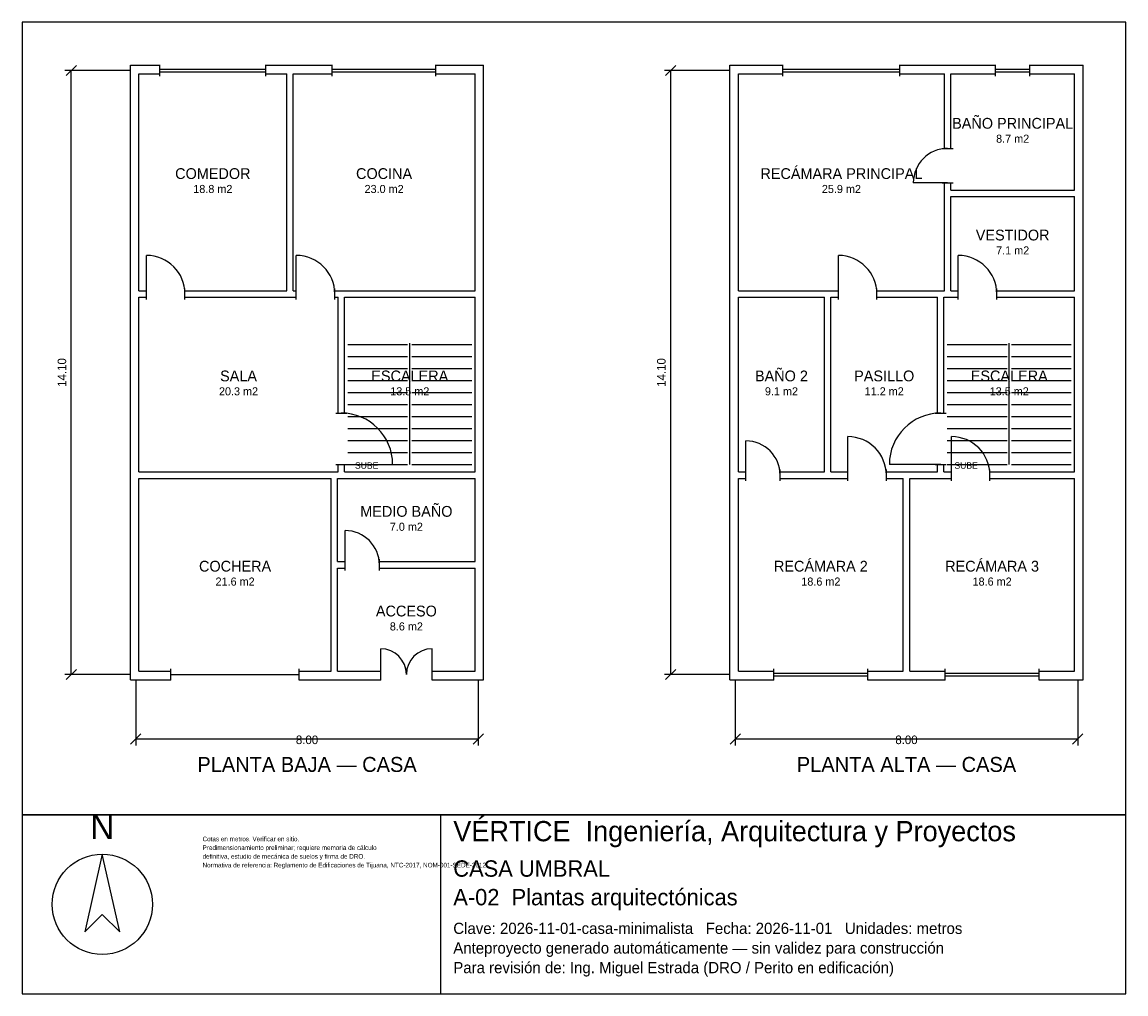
# Model space of a CAD drawing. Header units: metres. Extents: x -2.7 to 23.1, y -7.5 to 15.2.
import ezdxf
from ezdxf.enums import TextEntityAlignment as Align

# ---------------------------------------------------------------- set-up
doc = ezdxf.new("R2010")
doc.units = ezdxf.units.M
doc.header["$LTSCALE"] = 0.5
for name, color, linetype in [('A-AREA', 252, 'CONTINUOUS'), ('A-ESCALERA', 6, 'CONTINUOUS'), ('A-MUROS', 7, 'CONTINUOUS'), ('A-PUERTAS', 2, 'CONTINUOUS'), ('A-TEXTO', 3, 'CONTINUOUS'), ('A-VANOS', 4, 'CONTINUOUS'), ('COTAS', 8, 'CONTINUOUS'), ('LAMINA', 9, 'CONTINUOUS')]:
    doc.layers.add(name, color=color, linetype=linetype)
doc.styles.get("Standard").update_dxf_attribs({"font": 'txt', "width": 0.9})

msp = doc.modelspace()

# ---------------------------------------------------------------- linework, layer by layer
at = {"layer": 'A-ESCALERA'}
for p, q in [((4.95, 7.703), (6.35, 7.703)), ((6.4, 4.903), (6.4, 7.733)), ((6.45, 7.703), (7.85, 7.703)), ((18.95, 7.703), (20.35, 7.703)), ((20.4, 4.903), (20.4, 7.733)), ((20.45, 7.703), (21.85, 7.703)), ((4.95, 7.423), (6.35, 7.423)), ((6.45, 7.423), (7.85, 7.423)), ((18.95, 7.423), (20.35, 7.423)), ((20.45, 7.423), (21.85, 7.423)), ((4.95, 7.143), (6.35, 7.143)), ((6.45, 7.143), (7.85, 7.143)), ((18.95, 7.143), (20.35, 7.143)), ((20.45, 7.143), (21.85, 7.143)), ((4.95, 6.863), (6.35, 6.863)), ((6.45, 6.863), (7.85, 6.863)), ((18.95, 6.863), (20.35, 6.863)), ((20.45, 6.863), (21.85, 6.863)), ((4.95, 6.583), (6.35, 6.583)), ((6.45, 6.583), (7.85, 6.583)), ((18.95, 6.583), (20.35, 6.583)), ((20.45, 6.583), (21.85, 6.583)), ((4.95, 6.303), (6.35, 6.303)), ((6.45, 6.303), (7.85, 6.303)), ((18.95, 6.303), (20.35, 6.303)), ((20.45, 6.303), (21.85, 6.303)), ((4.95, 6.023), (6.35, 6.023)), ((6.45, 6.023), (7.85, 6.023)), ((18.95, 6.023), (20.35, 6.023)), ((20.45, 6.023), (21.85, 6.023)), ((4.95, 5.743), (6.35, 5.743)), ((6.45, 5.743), (7.85, 5.743)), ((18.95, 5.743), (20.35, 5.743)), ((20.45, 5.743), (21.85, 5.743)), ((4.95, 5.463), (6.35, 5.463)), ((6.45, 5.463), (7.85, 5.463)), ((18.95, 5.463), (20.35, 5.463)), ((20.45, 5.463), (21.85, 5.463)), ((4.95, 5.183), (6.35, 5.183)), ((6.45, 5.183), (7.85, 5.183)), ((18.95, 5.183), (20.35, 5.183)), ((20.45, 5.183), (21.85, 5.183)), ((4.95, 4.903), (6.35, 4.903)), ((6.45, 4.903), (7.85, 4.903)), ((18.95, 4.903), (20.35, 4.903)), ((20.45, 4.903), (21.85, 4.903))]:
    msp.add_line(p, q, dxfattribs=at)
at = {"layer": 'A-MUROS'}
for p, q in [((-0.125, 14.225), (0.562, 14.225)), ((-0.125, -0.125), (-0.125, 14.225)), ((0.562, 13.97), (0.562, 14.23)), ((3.038, 13.97), (3.038, 14.23)), ((3.038, 14.225), (4.59, 14.225)), ((4.59, 13.97), (4.59, 14.23)), ((7.01, 13.97), (7.01, 14.23)), ((7.01, 14.225), (8.125, 14.225)), ((8.125, -0.125), (8.125, 14.225)), ((13.875, 14.225), (15.116, 14.225)), ((13.875, -0.125), (13.875, 14.225)), ((15.116, 13.97), (15.116, 14.23)), ((17.844, 13.97), (17.844, 14.23)), ((17.844, 14.225), (20.08, 14.225)), ((20.08, 13.97), (20.08, 14.23)), ((20.88, 13.97), (20.88, 14.23)), ((20.88, 14.225), (22.125, 14.225)), ((22.125, -0.125), (22.125, 14.225)), ((0.075, 14.025), (0.562, 14.025)), ((0.075, 8.958), (0.075, 14.025)), ((3.038, 14.025), (3.525, 14.025)), ((3.525, 8.958), (3.525, 14.025)), ((3.675, 14.025), (4.59, 14.025)), ((3.675, 8.958), (3.675, 14.025)), ((7.01, 14.025), (7.925, 14.025)), ((7.925, 8.958), (7.925, 14.025)), ((14.075, 14.025), (15.116, 14.025)), ((14.075, 8.958), (14.075, 14.025)), ((17.844, 14.025), (18.885, 14.025)), ((18.885, 12.281), (18.885, 14.025)), ((19.035, 14.025), (20.08, 14.025)), ((19.035, 12.281), (19.035, 14.025)), ((20.88, 14.025), (21.925, 14.025)), ((21.925, 11.306), (21.925, 14.025)), ((18.83, 12.281), (19.09, 12.281)), ((18.83, 11.481), (19.09, 11.481)), ((18.885, 8.958), (18.885, 11.481)), ((19.035, 11.306), (19.035, 11.481)), ((19.035, 11.306), (21.925, 11.306)), ((19.035, 11.156), (21.925, 11.156)), ((19.035, 8.958), (19.035, 11.156)), ((21.925, 8.958), (21.925, 11.156)), ((0.075, 8.958), (0.25, 8.958)), ((0.075, 8.808), (0.25, 8.808)), ((0.075, 4.728), (0.075, 8.808)), ((0.25, 8.753), (0.25, 9.013)), ((0.25, 8.753), (0.25, 9.013)), ((1.15, 8.753), (1.15, 9.013)), ((1.15, 8.753), (1.15, 9.013)), ((1.15, 8.958), (3.525, 8.958)), ((1.15, 8.808), (3.75, 8.808)), ((3.675, 8.958), (3.75, 8.958)), ((3.75, 8.753), (3.75, 9.013)), ((4.65, 8.753), (4.65, 9.013)), ((4.65, 8.958), (7.925, 8.958)), ((4.65, 8.808), (4.725, 8.808)), ((4.725, 6.103), (4.725, 8.808)), ((4.875, 8.808), (7.925, 8.808)), ((4.875, 6.103), (4.875, 8.808)), ((7.925, 4.728), (7.925, 8.808)), ((14.075, 8.958), (16.41, 8.958)), ((14.075, 8.808), (16.085, 8.808)), ((14.075, 4.728), (14.075, 8.808)), ((16.085, 4.728), (16.085, 8.808)), ((16.235, 8.808), (16.41, 8.808)), ((16.235, 4.728), (16.235, 8.808)), ((16.41, 8.753), (16.41, 9.013)), ((17.31, 8.753), (17.31, 9.013)), ((17.31, 8.958), (18.885, 8.958)), ((17.31, 8.808), (18.725, 8.808)), ((18.725, 6.103), (18.725, 8.808)), ((18.875, 8.808), (19.21, 8.808)), ((18.875, 6.103), (18.875, 8.808)), ((19.035, 8.958), (19.21, 8.958)), ((19.21, 8.753), (19.21, 9.013)), ((20.11, 8.753), (20.11, 9.013)), ((20.11, 8.958), (21.925, 8.958)), ((20.11, 8.808), (21.925, 8.808)), ((21.925, 4.728), (21.925, 8.808)), ((4.67, 6.103), (4.93, 6.103)), ((18.67, 6.103), (18.93, 6.103)), ((4.67, 4.903), (4.93, 4.903)), ((4.725, 4.728), (4.725, 4.903)), ((4.875, 4.728), (4.875, 4.903)), ((18.67, 4.903), (18.93, 4.903)), ((18.725, 4.728), (18.725, 4.903)), ((18.875, 4.728), (18.875, 4.903)), ((0.075, 4.728), (4.725, 4.728)), ((4.875, 4.728), (7.925, 4.728)), ((14.075, 4.728), (14.25, 4.728)), ((14.25, 4.523), (14.25, 4.783)), ((15.05, 4.523), (15.05, 4.783)), ((15.05, 4.728), (16.085, 4.728)), ((16.235, 4.728), (16.63, 4.728)), ((16.63, 4.523), (16.63, 4.783)), ((17.53, 4.523), (17.53, 4.783)), ((17.53, 4.728), (18.725, 4.728)), ((18.875, 4.728), (19.05, 4.728)), ((19.05, 4.523), (19.05, 4.783)), ((19.95, 4.523), (19.95, 4.783)), ((19.95, 4.728), (21.925, 4.728)), ((0.075, 4.578), (4.565, 4.578)), ((0.075, 0.075), (0.075, 4.578)), ((4.565, 0.075), (4.565, 4.578)), ((4.715, 4.578), (7.925, 4.578)), ((4.715, 2.634), (4.715, 4.578)), ((7.925, 2.634), (7.925, 4.578)), ((14.075, 4.578), (14.25, 4.578)), ((14.075, 0.075), (14.075, 4.578)), ((15.05, 4.578), (16.63, 4.578)), ((17.53, 4.578), (17.925, 4.578)), ((17.925, 0.075), (17.925, 4.578)), ((18.075, 4.578), (19.05, 4.578)), ((18.075, 0.075), (18.075, 4.578)), ((19.95, 4.578), (21.925, 4.578)), ((21.925, 0.075), (21.925, 4.578)), ((4.715, 2.634), (4.89, 2.634)), ((4.89, 2.429), (4.89, 2.689)), ((5.69, 2.429), (5.69, 2.689)), ((5.69, 2.634), (7.925, 2.634)), ((4.715, 2.484), (4.89, 2.484)), ((4.715, 0.075), (4.715, 2.484)), ((5.69, 2.484), (7.925, 2.484)), ((7.925, 0.075), (7.925, 2.484)), ((0.075, 0.075), (0.82, 0.075)), ((0.82, -0.13), (0.82, 0.13)), ((3.82, -0.13), (3.82, 0.13)), ((3.82, 0.075), (4.565, 0.075)), ((4.715, 0.075), (5.72, 0.075)), ((5.72, -0.13), (5.72, 0.13)), ((6.92, -0.13), (6.92, 0.13)), ((6.92, 0.075), (7.925, 0.075)), ((14.075, 0.075), (14.9, 0.075)), ((14.9, -0.13), (14.9, 0.13)), ((17.1, -0.13), (17.1, 0.13)), ((17.1, 0.075), (17.925, 0.075)), ((18.075, 0.075), (18.9, 0.075)), ((18.9, -0.13), (18.9, 0.13)), ((21.1, -0.13), (21.1, 0.13)), ((21.1, 0.075), (21.925, 0.075)), ((-0.125, -0.125), (0.82, -0.125)), ((3.82, -0.125), (5.72, -0.125)), ((6.92, -0.125), (8.125, -0.125)), ((13.875, -0.125), (14.9, -0.125)), ((17.1, -0.125), (18.9, -0.125)), ((21.1, -0.125), (22.125, -0.125))]:
    msp.add_line(p, q, dxfattribs=at)
at = {"layer": 'A-PUERTAS'}
for p, q in [((18.96, 11.481), (18.16, 11.481)), ((0.25, 8.883), (0.25, 9.783)), ((0.25, 8.883), (0.25, 9.783)), ((3.75, 8.883), (3.75, 9.783)), ((16.41, 8.883), (16.41, 9.783)), ((19.21, 8.883), (19.21, 9.783)), ((14.25, 4.653), (14.25, 5.453)), ((16.63, 4.653), (16.63, 5.553)), ((19.05, 4.653), (19.05, 5.553)), ((4.8, 4.903), (6, 4.903)), ((18.8, 4.903), (17.6, 4.903)), ((4.89, 2.559), (4.89, 3.359)), ((5.72, 0), (5.72, 0.6)), ((6.92, 0), (6.92, 0.6))]:
    msp.add_line(p, q, dxfattribs=at)
for centre, radius, start, end in [((18.96, 11.481), 0.8, 90, 180), ((0.25, 8.883), 0.9, 0, 90), ((0.25, 8.883), 0.9, 0, 90), ((3.75, 8.883), 0.9, 0, 90), ((16.41, 8.883), 0.9, 0, 90), ((19.21, 8.883), 0.9, 0, 90), ((4.8, 4.903), 1.2, 0, 90), ((18.8, 4.903), 1.2, 90, 180), ((14.25, 4.653), 0.8, 0, 90), ((16.63, 4.653), 0.9, 0, 90), ((19.05, 4.653), 0.9, 0, 90), ((4.89, 2.559), 0.8, 0, 90), ((5.72, 0), 0.6, 0, 90), ((6.92, 0), 0.6, 90, 180)]:
    msp.add_arc(centre, radius, start, end, dxfattribs=at)
at = {"layer": 'A-VANOS'}
for p, q in [((0.562, 14.13), (3.038, 14.13)), ((0.562, 14.07), (3.038, 14.07)), ((4.59, 14.13), (7.01, 14.13)), ((4.59, 14.07), (7.01, 14.07)), ((15.116, 14.13), (17.844, 14.13)), ((15.116, 14.07), (17.844, 14.07)), ((20.08, 14.13), (20.88, 14.13)), ((20.08, 14.07), (20.88, 14.07)), ((0.82, 0), (3.82, 0)), ((14.9, 0.03), (17.1, 0.03)), ((18.9, 0.03), (21.1, 0.03)), ((14.9, -0.03), (17.1, -0.03)), ((18.9, -0.03), (21.1, -0.03))]:
    msp.add_line(p, q, dxfattribs=at)
at = {"layer": 'COTAS'}
for p, q in [((-1.625, 13.98), (-1.385, 14.22)), ((12.375, 13.98), (12.615, 14.22)), ((-0.125, 14.1), (-1.655, 14.1)), ((-1.505, 0), (-1.505, 14.1)), ((13.875, 14.1), (12.345, 14.1)), ((12.495, 0), (12.495, 14.1)), ((-0.125, 0), (-1.655, 0)), ((-1.625, -0.12), (-1.385, 0.12)), ((13.875, 0), (12.345, 0)), ((12.375, -0.12), (12.615, 0.12)), ((0, -0.125), (0, -1.655)), ((8, -0.125), (8, -1.655)), ((14, -0.125), (14, -1.655)), ((22, -0.125), (22, -1.655)), ((-0.12, -1.625), (0.12, -1.385)), ((0, -1.505), (8, -1.505)), ((7.88, -1.625), (8.12, -1.385)), ((13.88, -1.625), (14.12, -1.385)), ((14, -1.505), (22, -1.505)), ((21.88, -1.625), (22.12, -1.385))]:
    msp.add_line(p, q, dxfattribs=at)
at = {"layer": 'LAMINA'}
msp.add_line((7.125, -7.4568), (7.125, -3.275), dxfattribs=at)
for points in [[(-2.655, -3.275), (23.125, -3.275), (23.125, 15.23), (-2.655, 15.23)], [(-2.655, -7.4568), (23.125, -7.4568), (23.125, -3.275), (-2.655, -3.275)], [(-0.7815, -4.195), (-1.1914, -6.0099), (-0.7815, -5.6001), (-0.3717, -6.0099)]]:
    msp.add_lwpolyline(points, close=True, dxfattribs=at)
msp.add_circle((-0.7815, -5.3659), 1.1709, dxfattribs=at)

# ---------------------------------------------------------------- texts
at = {"layer": 'A-AREA'}
for s, p in [('8.7 m2', (20.48, 12.4135)), ('18.8 m2', (1.8, 11.2395)), ('23.0 m2', (5.8, 11.2395)), ('25.9 m2', (16.48, 11.2395)), ('7.1 m2', (20.48, 9.805)), ('20.3 m2', (2.4, 6.516)), ('13.5 m2', (6.4, 6.516)), ('9.1 m2', (15.08, 6.516)), ('11.2 m2', (17.48, 6.516)), ('13.5 m2', (20.4, 6.516)), ('7.0 m2', (6.32, 3.354)), ('21.6 m2', (2.32, 2.0745)), ('18.6 m2', (16, 2.0745)), ('18.6 m2', (20, 2.0745)), ('8.6 m2', (6.32, 1.0275))]:
    msp.add_text(s, height=0.189, dxfattribs=at).set_placement(p, align=Align.CENTER)
at = {"layer": 'A-ESCALERA'}
for p in [(5.12, 4.803), (19.12, 4.803)]:
    msp.add_text('SUBE', height=0.15, dxfattribs=at).set_placement(p)
at = {"layer": 'A-TEXTO'}
for s, height, p in [('BAÑO PRINCIPAL', 0.252, (20.48, 12.7411)), ('RECÁMARA PRINCIPAL', 0.252, (16.48, 11.5671)), ('COMEDOR', 0.252, (1.8, 11.5671)), ('COCINA', 0.252, (5.8, 11.5671)), ('VESTIDOR', 0.252, (20.48, 10.1326)), ('SALA', 0.252, (2.4, 6.8436)), ('ESCALERA', 0.252, (6.4, 6.8436)), ('BAÑO 2', 0.252, (15.08, 6.8436)), ('PASILLO', 0.252, (17.48, 6.8436)), ('ESCALERA', 0.252, (20.4, 6.8436)), ('MEDIO BAÑO', 0.252, (6.32, 3.6816)), ('COCHERA', 0.252, (2.32, 2.4021)), ('RECÁMARA 2', 0.252, (16, 2.4021)), ('RECÁMARA 3', 0.252, (20, 2.4021)), ('ACCESO', 0.252, (6.32, 1.3551)), ('PLANTA BAJA — CASA', 0.35, (4, -2.275)), ('PLANTA ALTA — CASA', 0.35, (18, -2.275))]:
    msp.add_text(s, height=height, dxfattribs=at).set_placement(p, align=Align.CENTER)
at = {"layer": 'COTAS'}
for p in [(-1.625, 7.05), (12.375, 7.05)]:
    msp.add_text('14.10', height=0.2, rotation=90, dxfattribs=at).set_placement(p, align=Align.CENTER)
for p in [(4, -1.625), (18, -1.625)]:
    msp.add_text('8.00', height=0.2, dxfattribs=at).set_placement(p, align=Align.CENTER)
at = {"layer": 'LAMINA'}
msp.add_text('N', height=0.5855, dxfattribs=at).set_placement((-0.7815, -3.8437), align=Align.CENTER)
for s, height, p in [('VÉRTICE  Ingeniería, Arquitectura y Proyectos', 0.4727, (7.4159, -3.8932)), ('Cotas en metros. Verificar en sitio.', 0.107, (1.5603, -3.8932)), ('Predimensionamiento preliminar; requiere memoria de cálculo', 0.107, (1.5603, -4.0965)), ('definitiva, estudio de mecánica de suelos y firma de DRO.', 0.107, (1.5603, -4.2998)), ('CASA UMBRAL', 0.3818, (7.4159, -4.7205)), ('Normativa de referencia: Reglamento de Edificaciones de Tijuana, NTC-2017, NOM-001-SEDE-2012.', 0.107, (1.5603, -4.5032)), ('A-02  Plantas arquitectónicas', 0.3818, (7.4159, -5.3886)), ('Clave: 2026-11-01-casa-minimalista   Fecha: 2026-11-01   Unidades: metros', 0.2618, (7.4159, -6.0568)), ('Anteproyecto generado automáticamente — sin validez para construcción', 0.2618, (7.4159, -6.515)), ('Para revisión de: Ing. Miguel Estrada (DRO / Perito en edificación)', 0.2618, (7.4159, -6.9732))]:
    msp.add_text(s, height=height, dxfattribs=at).set_placement(p)

doc.saveas('drawing.dxf')
